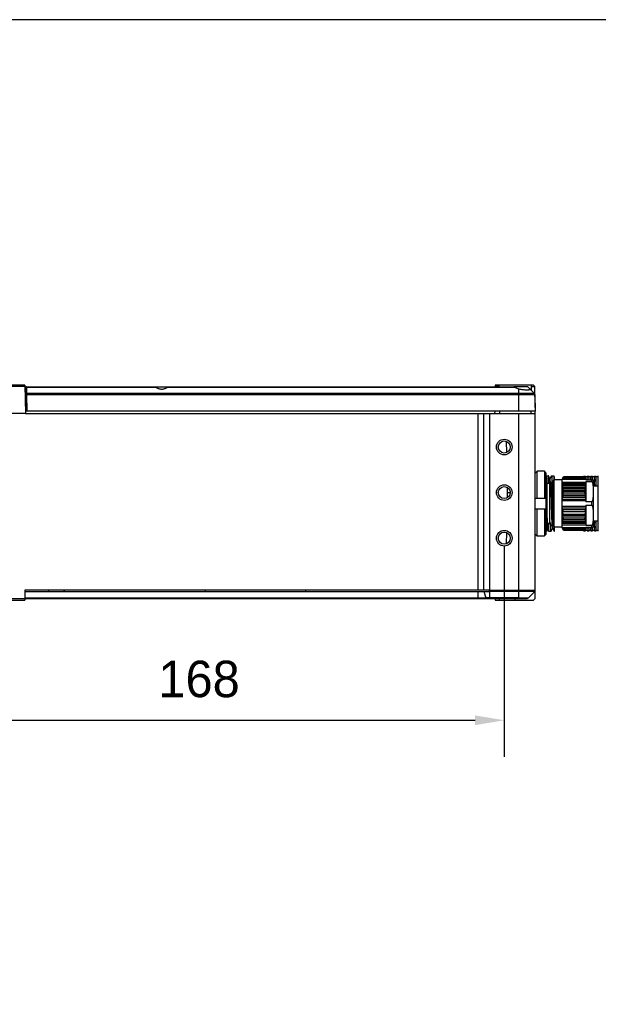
# Model space of a CAD drawing. Header units: millimetres. Extents: x 2664 to 2824, y 868 to 1048.
# Tile 9 of 10: x 2754 to 2793, y 981 to 1048. Entities that reach past the tile are written whole.
import ezdxf

# ---------------------------------------------------------------- set-up
doc = ezdxf.new("R2010")
doc.units = ezdxf.units.MM
doc.header["$LTSCALE"] = 46.255
doc.header["$PDMODE"] = 3
doc.header["$PDSIZE"] = 8
doc.layers.get('0').update_dxf_attribs({"linetype": 'CONTINUOUS'})
doc.layers.get('Defpoints').update_dxf_attribs({"linetype": 'CONTINUOUS'})
doc.layers.add('00_COMPONENTS', color=7, linetype='CONTINUOUS')
doc.layers.add('51__DRAFT_DIMS', color=7, linetype='CONTINUOUS')
doc.styles.get("Standard").update_dxf_attribs({"font": '兰亭黑 GBK.TTF', "height": 2.5})
doc.dimstyles.new('DIMSTYLE_2', dxfattribs={"dimtxt": 3, "dimasz": 2, "dimexe": 2.5, "dimexo": 0.5, "dimgap": 0.75, "dimtad": 1, "dimlfac": 4, "dimdsep": 46, "dimtxsty": 'STANDARD', "dimblk": '_FILLED', "dimblk1": '_FILLED', "dimblk2": '_FILLED', "dimcen": 0.09, "dimclrd": 8, "dimclre": 8, "dimclrt": 256, "dimazin": 2, "dimtp": 0.2, "dimtm": 0.2, "dimtfac": 1, "dimtofl": 0, "dimtmove": 0, "dimatfit": 3, "dimldrblk": '_FILLED', "dimfxl": 1, "dimtolj": 1, "dimarcsym": 0})

# ---------------------------------------------------------------- blocks, each defined once
blk = doc.blocks.new('_FILLED')
at = {"color": 0, "linetype": 'ByBlock'}
blk.add_solid([(0, 0), (-1, 0.167), (-1, -0.167)], dxfattribs=at)
blk = doc.blocks.new('*D105')
at = {"layer": '51__DRAFT_DIMS', "color": 8, "lineweight": -2}
for p, q in [((2744.934, 1012.295), (2744.934, 997.81)), ((2786.934, 1012.295), (2786.934, 997.81)), ((2746.934, 1000.31), (2784.934, 1000.31))]:
    blk.add_line(p, q, dxfattribs=at)
at = {"layer": 'Defpoints', "color": 0}
for p in [(2744.934, 1012.795), (2786.934, 1012.795), (2786.934, 1000.31)]:
    blk.add_point(p, dxfattribs=at)
at = {"layer": '51__DRAFT_DIMS', "color": 8, "linetype": 'ByBlock', "lineweight": -2, "xscale": 2, "yscale": 2, "zscale": 2, "rotation": 180}
blk.add_blockref('_FILLED', (2744.934, 1000.31), dxfattribs=at)
at = {"layer": '51__DRAFT_DIMS', "color": 8, "linetype": 'ByBlock', "lineweight": -2, "xscale": 2, "yscale": 2, "zscale": 2}
blk.add_blockref('_FILLED', (2786.934, 1000.31), dxfattribs=at)
at = {"layer": '51__DRAFT_DIMS', "insert": (2766.004, 1004.394), "char_height": 2.5, "attachment_point": 2, "line_spacing_factor": 0.9}
blk.add_mtext('\\A1;168', dxfattribs=at)

msp = doc.modelspace()

# ---------------------------------------------------------------- linework, layer by layer
msp.add_lwpolyline([(2663.6466, 868.3435), (2823.6466, 868.3435), (2823.6466, 1048.3435), (2663.6466, 1048.3435)], close=True)
at = {"layer": '00_COMPONENTS'}
for p, q in [((2754.0603, 1023.2027), (2751.307, 1023.2027)), ((2754.0586, 1023.2953), (2751.3086, 1023.2953)), ((2754.0586, 1023.2953), (2754.0927, 1021.3453)), ((2754.0608, 1023.1703), (2787.5818, 1023.1703)), ((2754.11, 1023.094), (2754.0622, 1023.094)), ((2754.1177, 1022.6525), (2754.1102, 1023.0793)), ((2754.1852, 1023.1337), (2754.185, 1023.1703)), ((2754.1921, 1022.7371), (2754.1852, 1023.1337)), ((2763.0607, 1023.1337), (2754.1852, 1023.1337)), ((2754.1927, 1022.652), (2754.1921, 1022.7371)), ((2754.1921, 1022.7371), (2788.9918, 1022.7371)), ((2787.6857, 1023.1337), (2763.8066, 1023.1337)), ((2786.3086, 1023.2953), (2786.3065, 1023.1703)), ((2786.5903, 1023.2011), (2786.307, 1023.2011)), ((2788.9336, 1023.2953), (2786.3086, 1023.2953)), ((2786.5908, 1023.1703), (2786.5886, 1023.2953)), ((2788.5069, 1023.1703), (2787.5844, 1023.1703)), ((2787.9336, 1021.4953), (2787.9336, 1023.0316)), ((2788.5953, 1023.1337), (2788.9918, 1022.7371)), ((2788.7786, 1023.2953), (2788.7727, 1022.9562)), ((2788.777, 1023.2011), (2789.0278, 1023.2011)), ((2789.0278, 1023.2011), (2788.9336, 1023.2953)), ((2789.0518, 1021.7557), (2789.0278, 1023.2011)), ((2754.1379, 1021.4953), (2754.1177, 1022.6487)), ((2754.2129, 1021.4953), (2754.1927, 1022.652)), ((2754.1927, 1022.652), (2789.0284, 1022.652)), ((2789.0284, 1022.652), (2789.0586, 1021.4953)), ((2754.2115, 1021.4953), (2754.1379, 1021.4953)), ((2754.2129, 1021.4953), (2754.2115, 1021.4953)), ((2789.0586, 1021.4953), (2754.2129, 1021.4953)), ((2786.2772, 1021.4953), (2786.2746, 1021.3453)), ((2786.6227, 1021.3453), (2786.6201, 1021.4953)), ((2788.7472, 1021.4953), (2788.7446, 1021.3453)), ((2789.0586, 1021.3453), (2789.0562, 1021.4952)), ((2754.0927, 1021.3453), (2751.2746, 1021.3453)), ((2754.0927, 1021.3453), (2789.0586, 1021.3453)), ((2785.1388, 1009.222), (2785.1388, 1021.3453)), ((2785.5291, 1009.222), (2785.5291, 1021.3453)), ((2785.9194, 1021.3453), (2785.9194, 1009.222)), ((2787.9336, 1008.7069), (2787.9336, 1021.3453)), ((2789.0586, 1008.6703), (2789.0586, 1021.3453)), ((2787.0723, 1019.4338), (2787.0858, 1018.6619)), ((2789.1836, 1017.389), (2789.0586, 1017.2621)), ((2789.6836, 1017.389), (2789.1836, 1017.389)), ((2789.1836, 1015.5454), (2789.1836, 1017.389)), ((2789.6836, 1017.389), (2789.6836, 1015.5454)), ((2789.8086, 1017.2621), (2789.6836, 1017.389)), ((2789.8086, 1013.0788), (2789.8086, 1017.2621)), ((2789.8086, 1017.0703), (2789.9537, 1017.0703)), ((2789.8497, 1016.8728), (2789.8086, 1016.9438)), ((2789.8836, 1016.9437), (2789.8462, 1016.8789)), ((2789.8836, 1014.436), (2789.8836, 1016.9437)), ((2790.0657, 1016.8795), (2789.957, 1017.0675)), ((2790.0586, 1016.6704), (2790.088, 1016.6704)), ((2790.0586, 1013.7471), (2790.0586, 1016.6704)), ((2790.1673, 1017.0675), (2790.0621, 1016.8857)), ((2790.1619, 1016.5422), (2790.0918, 1016.6634)), ((2790.0923, 1016.6676), (2790.0921, 1016.6706)), ((2790.0927, 1016.6618), (2790.0923, 1016.6676)), ((2790.2264, 1016.6607), (2790.1599, 1016.5456)), ((2790.1705, 1017.0703), (2790.3287, 1017.0703)), ((2790.2303, 1016.6674), (2790.2264, 1016.6607)), ((2790.2836, 1016.6704), (2790.2323, 1016.6704)), ((2790.2836, 1013.6205), (2790.2836, 1016.7204)), ((2790.3836, 1016.9781), (2790.332, 1017.0675)), ((2790.9086, 1016.7954), (2790.3586, 1016.7954)), ((2790.3586, 1013.5454), (2790.3586, 1016.7954)), ((2790.3836, 1016.7954), (2790.3836, 1016.9781)), ((2790.9086, 1016.8454), (2791.0006, 1017.0047)), ((2790.9086, 1013.4954), (2790.9086, 1016.8454)), ((2792.5336, 1016.8204), (2790.9086, 1016.8204)), ((2790.9609, 1016.936), (2792.4814, 1016.936)), ((2792.4673, 1016.9604), (2790.975, 1016.9604)), ((2790.9985, 1017.0011), (2792.4438, 1017.0011)), ((2792.4417, 1017.0047), (2791.0006, 1017.0047)), ((2792.3711, 1017.0118), (2792.3586, 1017.0118)), ((2792.3586, 1017.0118), (2792.3586, 1017.0047)), ((2792.3711, 1017.0453), (2792.4961, 1017.0453)), ((2792.3711, 1017.0047), (2792.3711, 1017.0453)), ((2792.3711, 1017.033), (2792.4961, 1017.033)), ((2792.5336, 1016.8454), (2792.4417, 1017.0047)), ((2792.4479, 1016.9939), (2792.4961, 1016.9939)), ((2792.4961, 1016.9104), (2792.4961, 1017.0453)), ((2792.6211, 1017.0118), (2792.4961, 1017.0118)), ((2792.5336, 1016.8454), (2792.5336, 1016.7954)), ((2792.5336, 1016.7954), (2793.0336, 1016.7954)), ((2792.5336, 1016.6782), (2792.9086, 1016.6782)), ((2792.5336, 1016.6782), (2792.5336, 1015.2877)), ((2792.6211, 1017.0453), (2792.7461, 1017.0453)), ((2792.6211, 1016.7954), (2792.6211, 1017.0453)), ((2792.6211, 1017.033), (2792.7461, 1017.033)), ((2792.6211, 1016.9939), (2792.7461, 1016.9939)), ((2792.6211, 1016.8474), (2792.7461, 1016.8474)), ((2792.7461, 1016.7954), (2792.7461, 1017.0453)), ((2792.8711, 1017.0118), (2792.7461, 1017.0118)), ((2792.8711, 1017.0453), (2792.9961, 1017.0453)), ((2792.8711, 1016.7954), (2792.8711, 1017.0453)), ((2792.8711, 1017.033), (2792.9961, 1017.033)), ((2792.8711, 1016.9939), (2792.9961, 1016.9939)), ((2792.8711, 1016.8474), (2792.9961, 1016.8474)), ((2792.9086, 1016.7954), (2792.9086, 1016.6782)), ((2792.9961, 1016.7954), (2792.9961, 1017.0453)), ((2793.1211, 1017.0118), (2792.9961, 1017.0118)), ((2793.0336, 1016.7954), (2793.0336, 1013.5454)), ((2793.1211, 1017.0453), (2793.2461, 1017.0453)), ((2793.1211, 1016.3704), (2793.1211, 1017.0453)), ((2793.1211, 1017.033), (2793.2461, 1017.033)), ((2793.1211, 1016.9939), (2793.2461, 1016.9939)), ((2793.1211, 1016.8474), (2793.2461, 1016.8474)), ((2793.2461, 1016.7651), (2793.1211, 1016.7651)), ((2793.1211, 1016.7349), (2793.2461, 1016.7349)), ((2793.2461, 1016.3704), (2793.2461, 1017.0453)), ((2793.3711, 1017.0118), (2793.2461, 1017.0118)), ((2793.3711, 1017.0453), (2793.3836, 1017.0453)), ((2793.3711, 1016.3704), (2793.3711, 1017.0453)), ((2793.3711, 1017.033), (2793.3836, 1017.033)), ((2793.3711, 1016.9939), (2793.3836, 1016.9939)), ((2793.3711, 1016.8474), (2793.3836, 1016.8474)), ((2793.3836, 1016.7651), (2793.3711, 1016.7651)), ((2793.3711, 1016.7349), (2793.3836, 1016.7349)), ((2793.3836, 1013.2704), (2793.3836, 1017.0704)), ((2787.1273, 1016.2845), (2787.1336, 1015.9203)), ((2790.0586, 1016.5454), (2789.8836, 1016.5454)), ((2790.2578, 1016.3704), (2790.2578, 1016.3708)), ((2790.9086, 1016.6451), (2792.5336, 1016.6451)), ((2790.9086, 1016.5365), (2792.5336, 1016.5365)), ((2790.9609, 1016.4942), (2790.9086, 1016.5274)), ((2790.923, 1016.3018), (2790.975, 1016.425)), ((2792.5193, 1016.3018), (2790.923, 1016.3018)), ((2790.9963, 1016.2553), (2790.923, 1016.3018)), ((2790.9374, 1016.0328), (2791.0006, 1016.1824)), ((2792.5049, 1016.0328), (2790.9374, 1016.0328)), ((2791.0006, 1015.9928), (2790.9374, 1016.0328)), ((2792.4814, 1016.4942), (2790.9609, 1016.4942)), ((2790.9643, 1016.4792), (2790.9647, 1016.4771)), ((2790.975, 1016.425), (2792.4673, 1016.425)), ((2792.446, 1016.2553), (2790.9963, 1016.2553)), ((2791.0006, 1016.1824), (2792.4417, 1016.1824)), ((2792.4417, 1015.9928), (2791.0006, 1015.9928)), ((2792.4417, 1016.1824), (2792.5049, 1016.0328)), ((2792.5049, 1016.0328), (2792.4417, 1015.9928)), ((2792.5193, 1016.3018), (2792.446, 1016.2553)), ((2792.4673, 1016.425), (2792.5193, 1016.3018)), ((2792.5336, 1016.5274), (2792.4814, 1016.4942)), ((2793.3836, 1016.3704), (2793.0336, 1016.3704)), ((2793.1211, 1016.4594), (2793.2461, 1016.4594)), ((2793.3711, 1016.4594), (2793.3836, 1016.4594)), ((2787.1336, 1015.9203), (2787.1273, 1015.5561)), ((2787.1336, 1015.9203), (2787.3461, 1015.9203)), ((2789.0586, 1015.5454), (2789.8086, 1015.5454)), ((2790.9086, 1015.4885), (2790.9609, 1015.6122)), ((2792.5336, 1015.4544), (2790.9086, 1015.4544)), ((2792.5336, 1015.3458), (2790.9086, 1015.3458)), ((2790.923, 1015.7389), (2790.9963, 1015.9124)), ((2792.5193, 1015.7389), (2790.923, 1015.7389)), ((2790.975, 1015.7059), (2790.923, 1015.7389)), ((2790.9609, 1015.6122), (2792.4814, 1015.6122)), ((2792.4673, 1015.7059), (2790.975, 1015.7059)), ((2790.9963, 1015.9124), (2792.446, 1015.9124)), ((2792.446, 1015.9124), (2792.5193, 1015.7389)), ((2792.5193, 1015.7389), (2792.4673, 1015.7059)), ((2792.4814, 1015.6122), (2792.5336, 1015.4885)), ((2789.8086, 1014.7954), (2789.0586, 1014.7954)), ((2789.1836, 1012.9519), (2789.1836, 1014.7954)), ((2789.6836, 1014.7954), (2789.6836, 1012.9519)), ((2790.9086, 1014.9951), (2792.5336, 1014.9951)), ((2790.9086, 1014.8865), (2792.5336, 1014.8865)), ((2790.9609, 1014.7287), (2790.9086, 1014.8524)), ((2792.4814, 1014.7287), (2790.9609, 1014.7287)), ((2792.5336, 1014.8524), (2792.4814, 1014.7287)), ((2792.9086, 1015.2877), (2792.5336, 1015.2877)), ((2792.5336, 1015.0532), (2792.9086, 1015.0532)), ((2792.5336, 1015.0532), (2792.5336, 1013.6627)), ((2792.9086, 1015.2877), (2792.9086, 1015.0532)), ((2789.8599, 1014.2974), (2789.8086, 1014.2974)), ((2789.8592, 1014.3219), (2789.8599, 1014.2974)), ((2789.8599, 1014.2973), (2789.8836, 1014.2973)), ((2789.8836, 1013.7167), (2789.8836, 1014.4361)), ((2790.923, 1014.602), (2790.975, 1014.635)), ((2792.5193, 1014.602), (2790.923, 1014.602)), ((2790.9963, 1014.4285), (2790.923, 1014.602)), ((2790.923, 1014.0391), (2790.9963, 1014.0856)), ((2792.5193, 1014.0391), (2790.923, 1014.0391)), ((2790.975, 1013.9159), (2790.923, 1014.0391)), ((2790.9374, 1014.3081), (2791.0006, 1014.3481)), ((2792.5049, 1014.3081), (2790.9374, 1014.3081)), ((2791.0006, 1014.1585), (2790.9374, 1014.3081)), ((2790.975, 1014.635), (2792.4673, 1014.635)), ((2792.446, 1014.4285), (2790.9963, 1014.4285)), ((2790.9963, 1014.0856), (2792.446, 1014.0856)), ((2791.0006, 1014.3481), (2792.4417, 1014.3481)), ((2792.4417, 1014.1585), (2791.0006, 1014.1585)), ((2792.4417, 1014.3481), (2792.5049, 1014.3081)), ((2792.5049, 1014.3081), (2792.4417, 1014.1585)), ((2792.5193, 1014.602), (2792.446, 1014.4285)), ((2792.446, 1014.0856), (2792.5193, 1014.0391)), ((2792.4673, 1014.635), (2792.5193, 1014.602)), ((2792.5193, 1014.0391), (2792.4673, 1013.9159)), ((2793.3836, 1013.9704), (2793.0336, 1013.9704)), ((2793.1211, 1013.2953), (2793.1211, 1013.9704)), ((2793.2461, 1013.2953), (2793.2461, 1013.9704)), ((2793.3711, 1013.2953), (2793.3711, 1013.9704)), ((2789.8834, 1013.7167), (2789.8836, 1013.7109)), ((2790.0586, 1013.7954), (2789.8836, 1013.7954)), ((2789.8836, 1013.2704), (2789.8836, 1013.7109)), ((2789.8836, 1013.4391), (2789.9797, 1013.2729)), ((2790.0862, 1013.8662), (2790.0586, 1013.8662)), ((2790.0586, 1013.7471), (2790.1019, 1013.6723)), ((2790.1013, 1013.674), (2790.1005, 1013.6768)), ((2790.1017, 1013.6726), (2790.1013, 1013.674)), ((2790.1018, 1013.6725), (2790.1017, 1013.6726)), ((2790.1018, 1013.6725), (2790.1017, 1013.6726)), ((2790.1018, 1013.6705), (2790.1017, 1013.6723)), ((2790.2156, 1013.6704), (2790.1034, 1013.6704)), ((2790.1445, 1013.2731), (2790.2495, 1013.4548)), ((2790.1913, 1013.8768), (2790.1918, 1013.8686)), ((2790.1917, 1013.8686), (2790.1913, 1013.8768)), ((2790.2151, 1013.6705), (2790.2156, 1013.6704)), ((2790.2156, 1013.6704), (2790.2161, 1013.6706)), ((2790.2181, 1013.6726), (2790.2836, 1013.786)), ((2790.2196, 1013.6698), (2790.2192, 1013.6746)), ((2790.2458, 1013.4611), (2790.3545, 1013.2732)), ((2790.2829, 1013.7916), (2790.2836, 1013.7904)), ((2790.9086, 1013.5454), (2790.3586, 1013.5454)), ((2790.3836, 1013.2703), (2790.3836, 1013.5453)), ((2790.9086, 1013.8135), (2790.9609, 1013.8466)), ((2792.5336, 1013.8044), (2790.9086, 1013.8044)), ((2792.5336, 1013.6958), (2790.9086, 1013.6958)), ((2790.9086, 1013.5204), (2792.5336, 1013.5204)), ((2791.0006, 1013.3362), (2790.9086, 1013.4954)), ((2790.9609, 1013.8466), (2792.4814, 1013.8466)), ((2792.4814, 1013.4049), (2790.9609, 1013.4049)), ((2792.4673, 1013.9159), (2790.975, 1013.9159)), ((2790.975, 1013.3805), (2792.4673, 1013.3805)), ((2792.446, 1013.3436), (2790.9963, 1013.3436)), ((2791.0006, 1013.3362), (2792.4417, 1013.3362)), ((2792.3586, 1013.3362), (2792.3586, 1013.3288)), ((2792.3711, 1013.3288), (2792.3586, 1013.3288)), ((2792.3711, 1013.2953), (2792.3711, 1013.3362)), ((2792.3711, 1013.3076), (2792.4961, 1013.3076)), ((2792.3711, 1013.2953), (2792.4961, 1013.2953)), ((2792.4417, 1013.3362), (2792.5336, 1013.4954)), ((2792.4477, 1013.3466), (2792.4961, 1013.3466)), ((2792.4814, 1013.8466), (2792.5336, 1013.8135)), ((2792.4961, 1013.2953), (2792.4961, 1013.4305)), ((2792.6211, 1013.3288), (2792.4961, 1013.3288)), ((2792.9086, 1013.6627), (2792.5336, 1013.6627)), ((2792.5336, 1013.5454), (2793.0336, 1013.5454)), ((2792.5336, 1013.5454), (2792.5336, 1013.4954)), ((2792.6211, 1013.2953), (2792.6211, 1013.5454)), ((2792.6211, 1013.4932), (2792.7461, 1013.4932)), ((2792.6211, 1013.3466), (2792.7461, 1013.3466)), ((2792.6211, 1013.3076), (2792.7461, 1013.3076)), ((2792.6211, 1013.2953), (2792.7461, 1013.2953)), ((2792.7461, 1013.2953), (2792.7461, 1013.5454)), ((2792.8711, 1013.3288), (2792.7461, 1013.3288)), ((2792.8711, 1013.2953), (2792.8711, 1013.5454)), ((2792.8711, 1013.4932), (2792.9961, 1013.4932)), ((2792.8711, 1013.3466), (2792.9961, 1013.3466)), ((2792.8711, 1013.3076), (2792.9961, 1013.3076)), ((2792.8711, 1013.2953), (2792.9961, 1013.2953)), ((2792.9086, 1013.6627), (2792.9086, 1013.5454)), ((2792.9961, 1013.2953), (2792.9961, 1013.5454)), ((2793.1211, 1013.3288), (2792.9961, 1013.3288)), ((2793.1211, 1013.8811), (2793.2461, 1013.8811)), ((2793.1211, 1013.6056), (2793.2461, 1013.6056)), ((2793.2461, 1013.5755), (2793.1211, 1013.5755)), ((2793.1211, 1013.4932), (2793.2461, 1013.4932)), ((2793.1211, 1013.3466), (2793.2461, 1013.3466)), ((2793.1211, 1013.3076), (2793.2461, 1013.3076)), ((2793.1211, 1013.2953), (2793.2461, 1013.2953)), ((2793.3711, 1013.3288), (2793.2461, 1013.3288)), ((2793.3711, 1013.8811), (2793.3836, 1013.8811)), ((2793.3711, 1013.6056), (2793.3836, 1013.6056)), ((2793.3836, 1013.5755), (2793.3711, 1013.5755)), ((2793.3711, 1013.4932), (2793.3836, 1013.4932)), ((2793.3711, 1013.3466), (2793.3836, 1013.3466)), ((2793.3711, 1013.3076), (2793.3836, 1013.3076)), ((2793.3711, 1013.2953), (2793.3836, 1013.2953)), ((2787.0858, 1013.1787), (2787.0723, 1012.4068)), ((2789.0586, 1013.0788), (2789.1836, 1012.9519)), ((2789.0711, 1013.0661), (2789.0586, 1013.0534)), ((2789.1836, 1012.9519), (2789.6836, 1012.9519)), ((2789.6836, 1012.9519), (2789.8086, 1013.0788)), ((2789.8836, 1013.2704), (2789.8086, 1013.2704)), ((2789.9828, 1013.2703), (2790.1412, 1013.2703)), ((2790.3579, 1013.2703), (2790.3836, 1013.2703)), ((2746.1659, 1008.6703), (2785.7014, 1008.6703)), ((2754.0586, 1009.222), (2754.0586, 1008.5453)), ((2785.9194, 1009.222), (2754.0586, 1009.222)), ((2754.0586, 1009.1337), (2785.9194, 1009.1337)), ((2754.0586, 1008.7069), (2785.6738, 1008.7069)), ((2755.6781, 1009.222), (2755.6781, 1009.1337)), ((2785.1388, 1008.6703), (2785.1388, 1009.1337)), ((2785.5405, 1009.1337), (2785.6738, 1008.7069)), ((2787.9336, 1008.7069), (2785.6738, 1008.7069)), ((2785.7014, 1008.6703), (2787.9336, 1008.6703)), ((2785.9194, 1009.222), (2789.0586, 1009.222)), ((2785.9194, 1009.1337), (2785.9194, 1009.222)), ((2789.022, 1009.1337), (2785.9194, 1009.1337)), ((2785.9194, 1009.1337), (2785.9194, 1008.7069)), ((2786.3086, 1008.7069), (2786.3086, 1008.5453)), ((2786.5915, 1008.7069), (2786.5886, 1008.5453)), ((2787.6836, 1008.5453), (2787.6836, 1008.6703)), ((2787.9336, 1008.7069), (2788.5953, 1008.7069)), ((2787.9336, 1008.6703), (2787.9336, 1008.7069)), ((2787.9336, 1008.6703), (2788.5069, 1008.6703)), ((2789.022, 1009.1337), (2788.5953, 1008.7069)), ((2789.0586, 1008.6703), (2788.9336, 1008.5453)), ((2751.3086, 1008.5453), (2754.0586, 1008.5453)), ((2786.3086, 1008.5453), (2787.6836, 1008.5453)), ((2787.6836, 1008.5453), (2788.9336, 1008.5453))]:
    msp.add_line(p, q, dxfattribs=at)
for centre, radius in [((2786.9336, 1019.0453), 0.5375), ((2786.9336, 1019.0453), 0.4125), ((2786.9336, 1015.9203), 0.5375), ((2786.9336, 1015.9203), 0.4125), ((2786.9336, 1012.7953), 0.5375), ((2786.9336, 1012.7953), 0.4125)]:
    msp.add_circle(centre, radius, dxfattribs=at)
for centre, radius, start, end in [((2754.185, 1023.0953), 0.075, 90, 181), ((2788.5069, 1023.0454), 0.1249, 44.973492, 90.026508), ((2788.9034, 1022.6487), 0.125, 1.499995, 45), ((2790.3586, 1016.7204), 0.075, 90, 180), ((2789.6506, 1016.192), 1.3447, 12.331889, 12.990717), ((2789.5734, 1016.1754), 1.4237, 10.098839, 12.237085), ((2788.9731, 1016.0997), 2.0292, 2.335277, 4.399034), ((2788.285, 1016.0975), 2.7176, 356.094899, 357.792352), ((2794.5016, 1016.0978), 2.0616, 175.617218, 177.648471), ((2795.1901, 1016.0992), 2.7505, 182.217809, 183.89494), ((2793.8723, 1016.1745), 1.4272, 167.0535, 169.890968), ((2787.6169, 1016.1641), 3.3892, 350.628116, 352.230244), ((2795.8558, 1016.1687), 3.42, 187.776966, 189.364674), ((2787.5863, 1014.1722), 3.4202, 7.777011, 9.364629), ((2795.8256, 1014.1768), 3.3894, 170.628164, 172.230196), ((2785.4253, 1015.3309), 4.5473, 347.180913, 348.651417), ((2788.2521, 1014.2417), 2.7505, 2.217821, 3.894929), ((2788.9407, 1014.2431), 2.0616, 355.617201, 357.648488), ((2795.1573, 1014.2434), 2.7176, 176.094913, 177.792338), ((2794.4692, 1014.2412), 2.0291, 182.335262, 184.399049), ((2790.3586, 1013.6204), 0.075, 180, 270), ((2789.5701, 1014.1664), 1.4271, 347.053417, 349.891051), ((2793.8427, 1014.1604), 1.397, 190.078382, 192.977149), ((2788.5069, 1008.7953), 0.125, 270, 315), ((2788.9336, 1009.222), 0.125, 315, 0)]:
    msp.add_arc(centre, radius, start, end, dxfattribs=at)
msp.add_ellipse((2788.0586, 1023.6878), major_axis=(0, 0.668), ratio=0.9996571, start_param=-3.7342048, end_param=-3.3298905, dxfattribs=at)
for points, knots in [([(2754.1102, 1023.0793), (2754.1101, 1023.0864), (2754.1145, 1023.1017), (2754.1319, 1023.1194), (2754.1566, 1023.1308), (2754.1755, 1023.1336), (2754.1852, 1023.1337)], [0, 0, 0, 0, 0.2092456, 0.4445106, 0.7121017, 1, 1, 1, 1]), ([(2754.1921, 1022.7371), (2754.1824, 1022.737), (2754.1635, 1022.7343), (2754.1388, 1022.7228), (2754.1214, 1022.7052), (2754.117, 1022.6899), (2754.1172, 1022.6828)], [0, 0, 0, 0, 0.2878983, 0.5554894, 0.7907544, 1, 1, 1, 1]), ([(2762.9568, 1023.1703), (2762.9741, 1023.1703), (2763.0111, 1023.1619), (2763.0443, 1023.1446), (2763.0607, 1023.1337)], [0, 0, 0, 0, 0.4686339, 1, 1, 1, 1]), ([(2763.0607, 1023.1337), (2763.0864, 1023.1164), (2763.1416, 1023.0845), (2763.2322, 1023.0483), (2763.3307, 1023.025), (2763.4336, 1023.0171), (2763.5366, 1023.025), (2763.635, 1023.0483), (2763.7257, 1023.0845), (2763.7809, 1023.1164), (2763.8066, 1023.1337)], [0, 0, 0, 0, 0.11765, 0.2409096, 0.3689992, 0.5000018, 0.6310039, 0.7590925, 0.8823508, 1, 1, 1, 1]), ([(2763.8066, 1023.1337), (2763.823, 1023.1446), (2763.8562, 1023.1619), (2763.8931, 1023.1703), (2763.9105, 1023.1703)], [0, 0, 0, 0, 0.5313689, 1, 1, 1, 1]), ([(2787.6857, 1023.1337), (2787.6693, 1023.1447), (2787.6361, 1023.1619), (2787.5991, 1023.1703), (2787.5818, 1023.1703)], [0, 0, 0, 0, 0.531344, 1, 1, 1, 1]), ([(2787.9336, 1023.0316), (2787.9806, 1023.0226), (2788.0745, 1023.0067), (2788.2134, 1022.9883), (2788.3454, 1022.9757), (2788.448, 1022.97), (2788.5216, 1022.969), (2788.5687, 1022.9699), (2788.6097, 1022.9724), (2788.6439, 1022.9765), (2788.6711, 1022.9821), (2788.6892, 1022.9883), (2788.6995, 1022.9945), (2788.7047, 1022.9992), (2788.7081, 1023.0044), (2788.7089, 1023.0082), (2788.7089, 1023.01)], [0, 0, 0, 0, 0.1809548, 0.3607541, 0.5308703, 0.6829897, 0.7499323, 0.8097104, 0.8616576, 0.9052697, 0.9402799, 0.9667664, 0.9770618, 0.9856874, 0.9930969, 1, 1, 1, 1]), ([(2788.7089, 1023.01), (2788.709, 1023.0117), (2788.7078, 1023.02), (2788.702, 1023.0269), (2788.6974, 1023.0316)], [0, 0, 0, 0, 0.203267, 1, 1, 1, 1]), ([(2754.1177, 1022.6525), (2754.1176, 1022.6596), (2754.1219, 1022.6749), (2754.1393, 1022.6925), (2754.1638, 1022.704), (2754.1826, 1022.7068), (2754.1924, 1022.7069)], [0, 0, 0, 0, 0.2093176, 0.4445549, 0.712073, 1, 1, 1, 1]), ([(2754.1177, 1022.6487), (2754.1177, 1022.6489), (2754.1184, 1022.649), (2754.1193, 1022.6492), (2754.1212, 1022.6494), (2754.1237, 1022.6496), (2754.1268, 1022.6498), (2754.1322, 1022.6502), (2754.1404, 1022.6506), (2754.1516, 1022.651), (2754.1644, 1022.6514), (2754.1783, 1022.6517), (2754.1879, 1022.6519), (2754.1927, 1022.652)], [0, 0, 0, 0, 0.0054489, 0.0200531, 0.0439991, 0.0771084, 0.1190801, 0.1695183, 0.2937905, 0.4451697, 0.6178467, 0.8051895, 1, 1, 1, 1]), ([(2789.8086, 1017.0244), (2789.8107, 1017.0103), (2789.8143, 1016.9777), (2789.8172, 1016.945), (2789.8187, 1016.9264)], [0, 0, 0, 0, 0.4328513, 1, 1, 1, 1]), ([(2789.8836, 1016.55), (2789.8811, 1016.5928), (2789.8772, 1016.6532), (2789.8713, 1016.7284), (2789.8671, 1016.7732), (2789.863, 1016.8099), (2789.8589, 1016.8385), (2789.8548, 1016.8585), (2789.8517, 1016.8692), (2789.8497, 1016.8728)], [0, 0, 0, 0, 0.3951755, 0.5581037, 0.696668, 0.8103837, 0.8989491, 0.9621139, 1, 1, 1, 1]), ([(2789.957, 1017.0675), (2789.9567, 1017.0679), (2789.956, 1017.0691), (2789.9547, 1017.0703), (2789.9537, 1017.0703)], [0, 0, 0, 0, 0.3364297, 1, 1, 1, 1]), ([(2789.9992, 1016.5455), (2789.9975, 1016.5823), (2789.9942, 1016.652), (2789.989, 1016.7506), (2789.9838, 1016.8368), (2789.9786, 1016.9099), (2789.9735, 1016.9695), (2789.969, 1017.0105), (2789.9652, 1017.0361), (2789.9626, 1017.0499), (2789.9601, 1017.06), (2789.9581, 1017.0655), (2789.957, 1017.0675)], [0, 0, 0, 0, 0.2107388, 0.3993732, 0.5644444, 0.7046785, 0.819008, 0.9066017, 0.9401908, 0.9669214, 0.9868107, 1, 1, 1, 1]), ([(2790.0657, 1016.8795), (2790.0649, 1016.8809), (2790.0621, 1016.8843), (2790.0593, 1016.8808), (2790.0585, 1016.8794)], [0, 0, 0, 0, 0.4955489, 1, 1, 1, 1]), ([(2790.0921, 1016.6706), (2790.0901, 1016.698), (2790.0871, 1016.7366), (2790.0824, 1016.7849), (2790.0791, 1016.8137), (2790.0758, 1016.8375), (2790.0727, 1016.8562), (2790.0696, 1016.8697), (2790.0671, 1016.8769), (2790.0657, 1016.8795)], [0, 0, 0, 0, 0.3899228, 0.5510605, 0.6888346, 0.8027157, 0.8924108, 0.9579753, 1, 1, 1, 1]), ([(2790.088, 1016.6704), (2790.0889, 1016.6704), (2790.0907, 1016.6676), (2790.0913, 1016.6652), (2790.0918, 1016.6634)], [0, 0, 0, 0, 0.3167095, 1, 1, 1, 1]), ([(2790.0918, 1016.6634), (2790.0936, 1016.6569), (2790.0962, 1016.6395), (2790.0997, 1016.6074), (2790.1032, 1016.5629), (2790.1068, 1016.5067), (2790.1104, 1016.4391), (2790.1155, 1016.328), (2790.1217, 1016.1657), (2790.1288, 1015.9471), (2790.1359, 1015.7022), (2790.143, 1015.4391), (2790.1478, 1015.2587), (2790.1502, 1015.167)], [0, 0, 0, 0, 0.0134053, 0.0350866, 0.06491, 0.1026399, 0.147964, 0.2005018, 0.3253844, 0.4730638, 0.6385358, 0.8161898, 1, 1, 1, 1]), ([(2790.1673, 1017.0675), (2790.1675, 1017.0679), (2790.1683, 1017.0691), (2790.1695, 1017.0703), (2790.1705, 1017.0703)], [0, 0, 0, 0, 0.3377494, 1, 1, 1, 1]), ([(2790.1705, 1017.0703), (2790.1715, 1017.0703), (2790.174, 1017.0677), (2790.176, 1017.0622), (2790.1785, 1017.0533), (2790.1821, 1017.0346), (2790.1865, 1017.0024), (2790.1916, 1016.9538), (2790.1967, 1016.8918), (2790.2018, 1016.817), (2790.2068, 1016.73), (2790.21, 1016.6679), (2790.2115, 1016.635)], [0, 0, 0, 0, 0.0070434, 0.0204154, 0.0413205, 0.0699984, 0.1507935, 0.2625274, 0.4044413, 0.5755208, 0.7745253, 1, 1, 1, 1]), ([(2790.2323, 1016.6704), (2790.2316, 1016.6704), (2790.23, 1016.6685), (2790.2294, 1016.6666), (2790.229, 1016.6652)], [0, 0, 0, 0, 0.3333717, 1, 1, 1, 1]), ([(2790.2303, 1016.6674), (2790.2306, 1016.6679), (2790.2314, 1016.6692), (2790.2327, 1016.6687), (2790.2331, 1016.6683)], [0, 0, 0, 0, 0.5716495, 1, 1, 1, 1]), ([(2790.2352, 1016.6665), (2790.2348, 1016.6675), (2790.2343, 1016.669), (2790.2329, 1016.6704), (2790.2323, 1016.6704)], [0, 0, 0, 0, 0.6536066, 1, 1, 1, 1]), ([(2790.2331, 1016.6683), (2790.2332, 1016.6682), (2790.2339, 1016.6675), (2790.2343, 1016.6666), (2790.2346, 1016.6659)], [0, 0, 0, 0, 0.1950677, 1, 1, 1, 1]), ([(2790.2578, 1016.3708), (2790.2561, 1016.4094), (2790.2535, 1016.4639), (2790.2496, 1016.5321), (2790.2468, 1016.573), (2790.244, 1016.6069), (2790.2413, 1016.6334), (2790.2386, 1016.6525), (2790.2366, 1016.6628), (2790.2352, 1016.6665)], [0, 0, 0, 0, 0.3901247, 0.5519039, 0.6903775, 0.8048653, 0.8948278, 0.9598977, 1, 1, 1, 1]), ([(2790.332, 1017.0675), (2790.3317, 1017.0679), (2790.331, 1017.0691), (2790.3297, 1017.0703), (2790.3287, 1017.0703)], [0, 0, 0, 0, 0.3363936, 1, 1, 1, 1]), ([(2790.3612, 1016.7956), (2790.359, 1016.8317), (2790.3557, 1016.8825), (2790.3506, 1016.9458), (2790.3469, 1016.9835), (2790.3434, 1017.0144), (2790.3399, 1017.0384), (2790.3364, 1017.0554), (2790.3337, 1017.0644), (2790.332, 1017.0675)], [0, 0, 0, 0, 0.39528, 0.5577865, 0.6960678, 0.8096452, 0.8981757, 0.9615144, 1, 1, 1, 1]), ([(2793.0336, 1016.377), (2793.0336, 1016.4056), (2793.0325, 1016.4485), (2793.0256, 1016.5054), (2793.017, 1016.5478), (2793.0044, 1016.5894), (2792.9882, 1016.6225), (2792.9704, 1016.6466), (2792.9537, 1016.6627), (2792.933, 1016.675), (2792.9168, 1016.6782), (2792.9086, 1016.6782)], [0, 0, 0, 0, 0.2430634, 0.3648208, 0.4869525, 0.6098335, 0.7344614, 0.7981532, 0.8633373, 0.9306232, 1, 1, 1, 1]), ([(2790.2829, 1013.7916), (2790.2821, 1013.7931), (2790.2807, 1013.7974), (2790.2789, 1013.8053), (2790.277, 1013.8163), (2790.2743, 1013.8369), (2790.2711, 1013.8703), (2790.2674, 1013.919), (2790.2637, 1013.9789), (2790.26, 1014.0496), (2790.2562, 1014.1304), (2790.2495, 1014.2939), (2790.2405, 1014.5537), (2790.2297, 1014.9137), (2790.2206, 1015.2318), (2790.213, 1015.4889), (2790.2074, 1015.6746), (2790.2019, 1015.8499), (2790.1962, 1016.0114), (2790.1907, 1016.1558), (2790.1859, 1016.264), (2790.1819, 1016.3398), (2790.1791, 1016.3879), (2790.1763, 1016.4298), (2790.1735, 1016.4653), (2790.1708, 1016.4942), (2790.168, 1016.5163), (2790.1656, 1016.5306), (2790.1635, 1016.5384), (2790.1625, 1016.5412), (2790.1619, 1016.5422)], [0, 0, 0, 0, 0.001873, 0.0048156, 0.0088497, 0.0139804, 0.0275136, 0.0453053, 0.0671757, 0.0929371, 0.1223813, 0.1552388, 0.2711144, 0.4054745, 0.547464, 0.6177375, 0.6856193, 0.7497393, 0.8087937, 0.861581, 0.9070411, 0.9267299, 0.9442539, 0.9595228, 0.9724656, 0.9830171, 0.9911346, 0.9967906, 0.9986954, 1, 1, 1, 1]), ([(2790.2836, 1015.576), (2790.2796, 1015.7234), (2790.2721, 1015.9882), (2790.263, 1016.253), (2790.2578, 1016.3704)], [0, 0, 0, 0, 0.5563876, 1, 1, 1, 1]), ([(2792.9086, 1015.2877), (2792.9168, 1015.2877), (2792.933, 1015.2909), (2792.9537, 1015.3032), (2792.9704, 1015.3193), (2792.9881, 1015.3433), (2793.0044, 1015.3765), (2793.017, 1015.4181), (2793.0256, 1015.4605), (2793.0325, 1015.5173), (2793.0336, 1015.5603), (2793.0336, 1015.5889)], [0, 0, 0, 0, 0.0693857, 0.1366715, 0.2018484, 0.265535, 0.3901549, 0.5130436, 0.6351806, 0.7569371, 1, 1, 1, 1]), ([(2790.1502, 1015.167), (2790.1536, 1015.0387), (2790.1601, 1014.7909), (2790.17, 1014.4402), (2790.1798, 1014.1384), (2790.1871, 1013.9561), (2790.1913, 1013.8768)], [0, 0, 0, 0, 0.298113, 0.5761085, 0.8153992, 1, 1, 1, 1]), ([(2793.0336, 1014.752), (2793.0336, 1014.7806), (2793.0325, 1014.8235), (2793.0256, 1014.8804), (2793.017, 1014.9228), (2793.0044, 1014.9644), (2792.9882, 1014.9975), (2792.9704, 1015.0216), (2792.9537, 1015.0377), (2792.933, 1015.05), (2792.9168, 1015.0532), (2792.9086, 1015.0532)], [0, 0, 0, 0, 0.2430634, 0.3648208, 0.4869525, 0.6098335, 0.7344614, 0.7981532, 0.8633373, 0.9306232, 1, 1, 1, 1]), ([(2789.8599, 1014.2974), (2789.8618, 1014.2435), (2789.8688, 1014.0499), (2789.8766, 1013.8563), (2789.8834, 1013.7167)], [0, 0, 0, 0, 0.2783244, 1, 1, 1, 1]), ([(2792.9086, 1013.6627), (2792.9168, 1013.6627), (2792.933, 1013.6659), (2792.9537, 1013.6782), (2792.9704, 1013.6943), (2792.9881, 1013.7183), (2793.0044, 1013.7515), (2793.017, 1013.7931), (2793.0256, 1013.8355), (2793.0325, 1013.8923), (2793.0336, 1013.9353), (2793.0336, 1013.9639)], [0, 0, 0, 0, 0.069388, 0.1366746, 0.201851, 0.2655372, 0.3901563, 0.5130445, 0.6351814, 0.7569376, 1, 1, 1, 1]), ([(2789.9375, 1013.7954), (2789.9392, 1013.7585), (2789.9425, 1013.6886), (2789.9476, 1013.5899), (2789.9527, 1013.5035), (2789.9579, 1013.4303), (2789.9632, 1013.3706), (2789.9678, 1013.3297), (2789.9716, 1013.3042), (2789.9742, 1013.2904), (2789.9767, 1013.2804), (2789.9786, 1013.2749), (2789.9797, 1013.2729)], [0, 0, 0, 0, 0.2110283, 0.3998764, 0.5650794, 0.7053735, 0.8196915, 0.9071789, 0.9406719, 0.9672752, 0.9870029, 1, 1, 1, 1]), ([(2790.1005, 1013.6768), (2790.0998, 1013.6799), (2790.0985, 1013.6875), (2790.0959, 1013.7084), (2790.0929, 1013.7447), (2790.0894, 1013.8001), (2790.0873, 1013.8424), (2790.0862, 1013.8662)], [0, 0, 0, 0, 0.0503291, 0.1224276, 0.3314328, 0.625024, 1, 1, 1, 1]), ([(2790.0862, 1013.8662), (2790.0873, 1013.8412), (2790.0894, 1013.7972), (2790.0928, 1013.7404), (2790.0953, 1013.7041), (2790.0982, 1013.6843), (2790.0998, 1013.6773), (2790.1009, 1013.6746)], [0, 0, 0, 0, 0.3898039, 0.6871781, 0.8884282, 0.9552678, 1, 1, 1, 1]), ([(2790.1034, 1013.6704), (2790.1033, 1013.6704), (2790.1024, 1013.6708), (2790.1021, 1013.6718), (2790.1018, 1013.6725)], [0, 0, 0, 0, 0.1584916, 1, 1, 1, 1]), ([(2790.1412, 1013.2703), (2790.1402, 1013.2703), (2790.1379, 1013.2725), (2790.1345, 1013.2811), (2790.1302, 1013.3003), (2790.1257, 1013.3324), (2790.1209, 1013.3772), (2790.1161, 1013.434), (2790.1113, 1013.5028), (2790.1064, 1013.5829), (2790.1033, 1013.6401), (2790.1018, 1013.6705)], [0, 0, 0, 0, 0.0072911, 0.0207709, 0.0703169, 0.1509193, 0.2623633, 0.4040117, 0.5749601, 0.7740697, 1, 1, 1, 1]), ([(2790.1918, 1013.8686), (2790.1927, 1013.8537), (2790.1945, 1013.8257), (2790.1973, 1013.7865), (2790.2002, 1013.7529), (2790.2031, 1013.725), (2790.2059, 1013.7029), (2790.2087, 1013.6868), (2790.2111, 1013.6769), (2790.2133, 1013.6722), (2790.2145, 1013.6708), (2790.2151, 1013.6705)], [0, 0, 0, 0, 0.2234647, 0.4198832, 0.5884919, 0.7286505, 0.839863, 0.921823, 0.9745777, 0.9903814, 1, 1, 1, 1]), ([(2790.2161, 1013.6706), (2790.2163, 1013.6706), (2790.2171, 1013.6711), (2790.2177, 1013.6719), (2790.218, 1013.6726)], [0, 0, 0, 0, 0.1945666, 1, 1, 1, 1]), ([(2790.2458, 1013.4611), (2790.2443, 1013.4637), (2790.2419, 1013.471), (2790.2387, 1013.4846), (2790.2356, 1013.5034), (2790.2324, 1013.5273), (2790.2292, 1013.5561), (2790.2246, 1013.6041), (2790.2216, 1013.6426), (2790.2196, 1013.6698)], [0, 0, 0, 0, 0.0426013, 0.1088193, 0.1991051, 0.3132226, 0.4508121, 0.6114387, 1, 1, 1, 1]), ([(2790.3249, 1013.5535), (2790.3272, 1013.5164), (2790.3306, 1013.464), (2790.3358, 1013.3987), (2790.3394, 1013.3599), (2790.3429, 1013.3281), (2790.3464, 1013.3033), (2790.3499, 1013.2857), (2790.3527, 1013.2764), (2790.3545, 1013.2732)], [0, 0, 0, 0, 0.3949371, 0.5573885, 0.6956572, 0.8092577, 0.8978512, 0.9613187, 1, 1, 1, 1]), ([(2789.9797, 1013.2729), (2789.98, 1013.2725), (2789.9807, 1013.2714), (2789.9819, 1013.2703), (2789.9828, 1013.2703)], [0, 0, 0, 0, 0.3362533, 1, 1, 1, 1]), ([(2790.1445, 1013.2731), (2790.1442, 1013.2727), (2790.1435, 1013.2715), (2790.1422, 1013.2703), (2790.1412, 1013.2703)], [0, 0, 0, 0, 0.3368347, 1, 1, 1, 1]), ([(2790.3545, 1013.2732), (2790.3548, 1013.2728), (2790.3556, 1013.2715), (2790.3569, 1013.2703), (2790.3579, 1013.2703)], [0, 0, 0, 0, 0.3366638, 1, 1, 1, 1]), ([(2756.7346, 1009.1337), (2756.7459, 1009.1452), (2756.764, 1009.1731), (2756.7702, 1009.2058), (2756.7702, 1009.222)], [0, 0, 0, 0, 0.4980282, 1, 1, 1, 1]), ([(2766.423, 1009.222), (2766.423, 1009.2061), (2766.4248, 1009.1762), (2766.4307, 1009.1468), (2766.4349, 1009.1337)], [0, 0, 0, 0, 0.5359709, 1, 1, 1, 1]), ([(2773.334, 1009.1337), (2773.3297, 1009.1468), (2773.3239, 1009.1762), (2773.3221, 1009.2061), (2773.3221, 1009.222)], [0, 0, 0, 0, 0.4640291, 1, 1, 1, 1]), ([(2785.6738, 1008.7069), (2785.6754, 1008.7016), (2785.6789, 1008.6922), (2785.6854, 1008.6804), (2785.6927, 1008.6725), (2785.6987, 1008.6703), (2785.7014, 1008.6703)], [0, 0, 0, 0, 0.3450511, 0.6225816, 0.8343585, 1, 1, 1, 1])]:
    msp.add_open_spline(points, degree=3, knots=knots, dxfattribs=at)
msp.add_open_spline([(2789.8836, 1015.6874), (2789.8627, 1015.7911), (2789.8373, 1015.894), (2789.8087, 1015.9958)], degree=3, dxfattribs=at)

# ---------------------------------------------------------------- dimensions: what is measured, and where the dimension line sits
at = {"layer": '51__DRAFT_DIMS', "color": 4}
dim = msp.add_linear_dim(base=(2786.9336, 1000.3105), p1=(2744.9336, 1012.7953), p2=(2786.9336, 1012.7953), dimstyle='DIMSTYLE_2', override={"dimtxsty": 'STANDARD'}, dxfattribs=at)
dim.commit()
dim.dimension.update_dxf_attribs({"geometry": '*D105', "text_midpoint": (2766.004, 1000.3105), "dimtype": 160})

doc.saveas('drawing.dxf')
